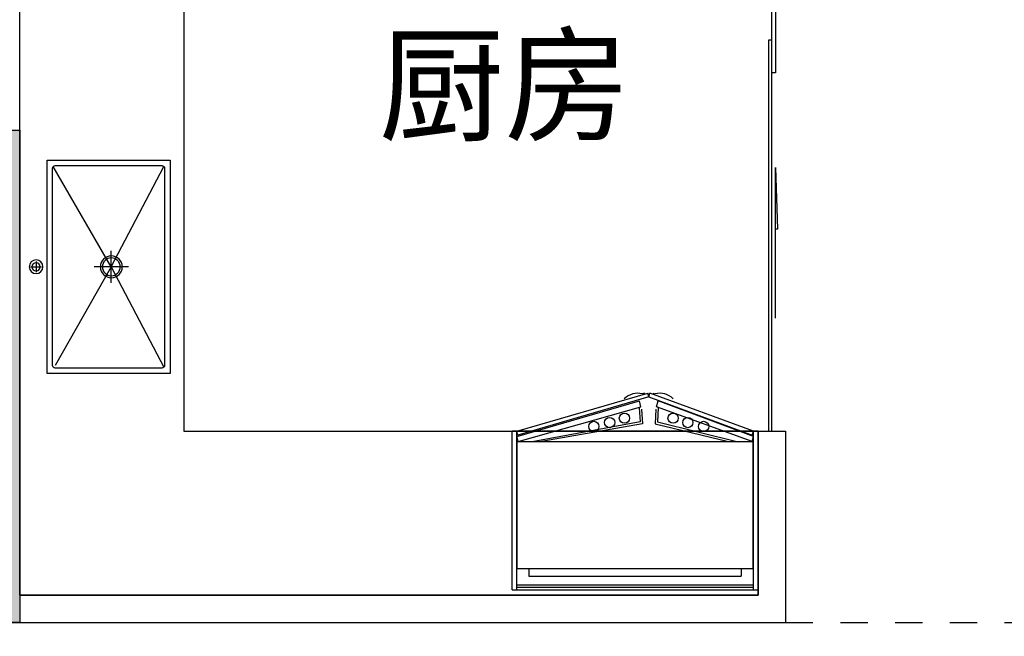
# Model space of a CAD drawing. Header units: millimetres. Extents: x 296296 to 297283, y 219875 to 220035.
# Tile 27 of 256: x 296588.71 to 296592.31, y 220015.44 to 220017.7. Entities that reach past the tile are written whole.
import ezdxf

# ---------------------------------------------------------------- set-up
doc = ezdxf.new("R2010")
doc.units = ezdxf.units.MM
doc.linetypes.add('185洋房-中间套-1F南入（报建版）-旧规$0$洋房户型$0$_DASH', pattern=[0.6, 0.4, -0.2])
doc.styles.get("Standard").update_dxf_attribs({"font": 'arial.ttf'})

# ---------------------------------------------------------------- blocks, each defined once
blk = doc.blocks.new('dzuerujfysiktuykluyikyuj')
h = blk.add_hatch()
h.set_pattern_fill('钢筋混凝土', color=253, scale=100)
h.set_pattern_definition([(45, (0, 0), (-176.776695, 176.776695), []), (50, (0, 0), (717.26018, -62.75213), [75, -825]), (355, (0, 0), (-138.75133, 752.19213), [60, -660]), (100.4514, (59.8, -5.2), (578.5094, 689.43954), [63.7402, -701.1421]), (46.1842, (0, 200), (1067.24105, -165.519), [112.5, -1237.5]), (96.6356, (88.9, 186.2), (934.6627, 974.1179), [95.6103, -1051.713]), (351.1842, (0, 200), (934.6619, 974.1186), [90, -990]), (21, (100, 150), (596.90705, -402.6189), [75, -825]), (326, (100, 150), (243.31533, 725.15005), [60, -660]), (71.4514, (149.74, 116.45), (840.22263, 322.5305), [63.7402, -701.1421]), (37.5, (0, 0), (12.159855, 332.893854), [0, -652, 0, -670, 0, -662.5]), (7.5, (0, 0), (263.06954, 394.41171), [0, -382, 0, -637, 0, -252.5]), (327.5, (-223, 0), (533.822436, -22.55487), [0, -250, 0, -780, 0, -1035]), (317.5, (-323, 0), (583.18617, 100.10498), [0, -325, 0, -518, 0, -735])])
h.paths.add_polyline_path([(1106524.9, 389058.4), (1106524.9, 387258.4), (1106274.9, 387258.4), (1106274.9, 389058.4)])
h.paths.add_polyline_path([(1120674.9, 389058.4), (1120674.9, 387258.4), (1120424.9, 387258.4), (1120424.9, 389058.4)])
h.paths.add_polyline_path([(1088474.9, 389058.4), (1088474.9, 387258.4), (1088224.9, 387258.4), (1088224.9, 389058.4)])
h.paths.add_polyline_path([(1138724.9, 389058.4), (1138724.9, 387258.4), (1138474.9, 387258.4), (1138474.9, 389058.4)])
h.paths.add_polyline_path([(1113574.9, 387858.4), (1113574.9, 384858.4), (1113374.9, 384858.4), (1113374.9, 387858.4)])
h.paths.add_polyline_path([(1143674.9, 392958.4), (1143674.9, 391158.4), (1143474.9, 391158.4), (1143474.9, 392758.4), (1143174.9, 392758.4), (1143174.9, 392958.4)])
h.paths.add_polyline_path([(1083474.9, 392758.4), (1083474.9, 391158.4), (1083274.9, 391158.4), (1083274.9, 392958.4), (1083774.9, 392958.4), (1083774.9, 392758.4)])
h.paths.add_polyline_path([(1127074.9, 392758.4), (1127074.9, 391258.4), (1126874.9, 391258.4), (1126874.9, 392958.4), (1127424.9, 392958.4), (1127424.9, 392758.4)])
h.paths.add_polyline_path([(1100074.9, 392958.4), (1100074.9, 391258.4), (1099874.9, 391258.4), (1099874.9, 392758.4), (1099524.9, 392758.4), (1099524.9, 392958.4)])
h.paths.add_polyline_path([(1132274.9, 392958.4), (1132274.9, 391258.4), (1132074.9, 391258.4), (1132074.9, 392758.4), (1131724.9, 392758.4), (1131724.9, 392958.4)])
h.paths.add_polyline_path([(1094874.9, 392758.4), (1094874.9, 391258.4), (1094674.9, 391258.4), (1094674.9, 392958.4), (1095224.9, 392958.4), (1095224.9, 392758.4)])
h.paths.add_polyline_path([(1113974.9, 380258.4), (1113974.9, 380058.4), (1113374.9, 380058.4), (1113374.9, 381858.4), (1113574.9, 381858.4), (1113574.9, 380258.4)])
h.paths.add_polyline_path([(1145774.9, 392358.4), (1145774.9, 390658.4), (1145574.9, 390658.4), (1145574.9, 392158.4), (1145124.9, 392158.4), (1145124.9, 392358.4)])
h.paths.add_polyline_path([(1081374.9, 392158.4), (1081374.9, 390658.4), (1081174.9, 390658.4), (1081174.9, 392358.4), (1081824.9, 392358.4), (1081824.9, 392158.4)])
h.paths.add_polyline_path([(1141974.9, 380058.4), (1141974.9, 379458.4), (1141174.9, 379458.4), (1141174.9, 379658.4), (1141774.9, 379658.4), (1141774.9, 380258.4), (1142724.9, 380258.4), (1142724.9, 380058.4)])
h.paths.add_polyline_path([(1109774.9, 380058.4), (1109774.9, 379458.4), (1108974.9, 379458.4), (1108974.9, 379658.4), (1109574.9, 379658.4), (1109574.9, 380258.4), (1110524.9, 380258.4), (1110524.9, 380058.4)])
h.paths.add_polyline_path([(1117974.9, 379658.4), (1117974.9, 379458.4), (1117174.9, 379458.4), (1117174.9, 380058.4), (1116424.9, 380058.4), (1116424.9, 380258.4), (1117374.9, 380258.4), (1117374.9, 379658.4)])
h.paths.add_polyline_path([(1085774.9, 379658.4), (1085774.9, 379458.4), (1084974.9, 379458.4), (1084974.9, 380058.4), (1084224.9, 380058.4), (1084224.9, 380258.4), (1085174.9, 380258.4), (1085174.9, 379658.4)])
h.paths.add_polyline_path([(1115674.9, 392758.4), (1115674.9, 391158.4), (1115474.9, 391158.4), (1115474.9, 392158.4), (1115174.9, 392158.4), (1115174.9, 392358.4), (1115474.9, 392358.4), (1115474.9, 392958.4), (1115974.9, 392958.4), (1115974.9, 392758.4)])
h.paths.add_polyline_path([(1111474.9, 392158.4), (1111474.9, 391158.4), (1111274.9, 391158.4), (1111274.9, 392758.4), (1110974.9, 392758.4), (1110974.9, 392958.4), (1111474.9, 392958.4), (1111474.9, 392358.4), (1111774.9, 392358.4), (1111774.9, 392158.4)])
h.paths.add_polyline_path([(1130799.9, 387258.4), (1130799.9, 386658.4), (1128349.9, 386658.4), (1128349.9, 387258.4), (1128549.9, 387258.4), (1128549.9, 386858.4), (1130599.9, 386858.4), (1130599.9, 387258.4)])
h.paths.add_polyline_path([(1098599.9, 387258.4), (1098599.9, 386658.4), (1096149.9, 386658.4), (1096149.9, 387258.4), (1096349.9, 387258.4), (1096349.9, 386858.4), (1098399.9, 386858.4), (1098399.9, 387258.4)])
h.paths.add_polyline_path([(1128549.9, 389158.4), (1128549.9, 388743.4), (1128349.9, 388743.4), (1128349.9, 389358.4), (1130799.9, 389358.4), (1130799.9, 388743.4), (1130599.9, 388743.4), (1130599.9, 389158.4)])
h.paths.add_polyline_path([(1098599.9, 389358.4), (1098599.9, 388743.4), (1098399.9, 388743.4), (1098399.9, 389158.4), (1096349.9, 389158.4), (1096349.9, 388743.4), (1096149.9, 388743.4), (1096149.9, 389358.4)])
h.paths.add_polyline_path([(1125274.8, 392958.4), (1125274.8, 390058.4), (1125074.8, 390058.4), (1125074.8, 392758.4), (1124674.9, 392758.4), (1124674.9, 392958.4)])
h.paths.add_polyline_path([(1101874.9, 392758.4), (1101874.9, 390058.4), (1101674.9, 390058.4), (1101674.9, 392958.4), (1102274.9, 392958.4), (1102274.9, 392758.4)])
h.paths.add_polyline_path([(1093074.9, 392958.4), (1093074.9, 390058.4), (1092874.9, 390058.4), (1092874.9, 392758.4), (1092474.9, 392758.4), (1092474.9, 392958.4)])
h.paths.add_polyline_path([(1134074.9, 392758.4), (1134074.9, 390058.4), (1133874.9, 390058.4), (1133874.9, 392958.4), (1134474.9, 392958.4), (1134474.9, 392758.4)])
h.paths.add_polyline_path([(1145774.9, 383408.4), (1145774.9, 380058.4), (1145174.9, 380058.4), (1145174.9, 380258.4), (1145574.9, 380258.4), (1145574.9, 383408.4)])
h.paths.add_polyline_path([(1081774.9, 380258.4), (1081774.9, 380058.4), (1081174.9, 380058.4), (1081174.9, 383408.4), (1081374.9, 383408.4), (1081374.9, 380258.4)])
h.paths.add_polyline_path([(1100774.9, 386658.4), (1100774.9, 388108.4), (1100574.9, 388108.4), (1100574.9, 386658.4)])
h.paths.add_polyline_path([(1100774.9, 388708.4), (1100774.9, 389358.4), (1099874.9, 389358.4), (1099874.9, 389158.4), (1100574.9, 389158.4), (1100574.9, 388708.4)])
h.paths.add_polyline_path([(1126374.9, 386658.4), (1126374.9, 388108.4), (1126174.9, 388108.4), (1126174.9, 386658.4)])
h.paths.add_polyline_path([(1126374.9, 388708.4), (1126374.9, 389158.4), (1127074.9, 389158.4), (1127074.9, 389358.4), (1126174.9, 389358.4), (1126174.9, 388708.4)])
h.paths.add_polyline_path([(1094174.9, 389158.4), (1094174.9, 386658.4), (1093974.9, 386658.4), (1093974.9, 389358.4), (1094874.9, 389358.4), (1094874.9, 389158.4)])
h.paths.add_polyline_path([(1132974.9, 389358.4), (1132974.9, 386658.4), (1132774.9, 386658.4), (1132774.9, 389158.4), (1132074.9, 389158.4), (1132074.9, 389358.4)])
h.paths.add_polyline_path([(1088474.9, 392958.4), (1088474.9, 392158.4), (1088074.9, 392158.4), (1088074.9, 392958.4)])
h.paths.add_polyline_path([(1106674.9, 392958.4), (1106674.9, 392158.4), (1106274.9, 392158.4), (1106274.9, 392958.4)])
h.paths.add_polyline_path([(1094174.9, 379658.4), (1094174.9, 379258.4), (1093474.9, 379258.4), (1093474.9, 379658.4)])
h.paths.add_polyline_path([(1101274.9, 379658.4), (1101274.9, 379258.4), (1100574.9, 379258.4), (1100574.9, 379658.4)])
h.paths.add_polyline_path([(1126374.9, 379658.4), (1126374.9, 379258.4), (1125674.9, 379258.4), (1125674.9, 379658.4)])
h.paths.add_polyline_path([(1133474.9, 379658.4), (1133474.9, 379258.4), (1132774.9, 379258.4), (1132774.9, 379658.4)])
h.paths.add_polyline_path([(1138874.9, 392958.4), (1138874.9, 392158.4), (1138474.9, 392158.4), (1138474.9, 392958.4)])
h.paths.add_polyline_path([(1120674.9, 392958.4), (1120674.9, 392158.4), (1120274.9, 392158.4), (1120274.9, 392958.4)])
at = {"color": 253}
blk.add_lwpolyline([(1120674.9, 389058.4), (1120674.9, 387258.4), (1120424.9, 387258.4), (1120424.9, 389058.4), (1120674.9, 389058.4)], close=True, dxfattribs=at)
blk = doc.blocks.new('eqrujhe5tjyrk6ryakyrkjyrautu')
at = {"color": 253}
blk.add_text('厨房', height=337.59, dxfattribs=at).set_placement((847887.1, 431053.7))
blk = doc.blocks.new('185洋房-中间套-1F南入（报建版）-旧规$0$185洋房-边套（报建版）$0$洋房户型$0$$0$900-660双开门冰箱A')
at = {"color": 253, "linetype": 'ByBlock'}
blk.add_wipeout([(-1647770.3, 357301.7), (-1647752.5, 357301.7), (-1647752.5, 357881.7), (-1648652.5, 357881.7), (-1648652.5, 357301.7), (-1648634.5, 357301.7), (-1648255.6, 357163.9), (-1648248.7, 357163.9)], dxfattribs=at)
at = {"color": 253}
for p, q in [((-1647752.5, 357881.7), (-1648652.5, 357881.7)), ((-1648652.5, 357881.7), (-1648652.5, 357301.7)), ((-1648634.7, 357881.7), (-1648634.7, 357301.7)), ((-1647770.3, 357881.7), (-1647770.3, 357301.7)), ((-1647752.5, 357881.7), (-1647752.5, 357301.7)), ((-1647752.5, 357881.7), (-1647752.5, 357301.7)), ((-1647752.5, 357881.7), (-1647752.5, 357301.7)), ((-1647770.3, 357872.8), (-1648634.7, 357872.8)), ((-1647770.3, 357863.9), (-1648634.7, 357863.9)), ((-1647814.3, 357831.5), (-1648589.9, 357831.5)), ((-1648589.9, 357804.6), (-1648589.9, 357831.5)), ((-1647814.3, 357804.6), (-1647814.3, 357831.5)), ((-1647769.9, 357804.6), (-1648634.3, 357804.6)), ((-1648634.3, 357804.6), (-1648634.3, 357341.2)), ((-1648634.3, 357797.9), (-1648634.3, 357365.6)), ((-1647769.9, 357341.2), (-1647769.9, 357804.6)), ((-1648634.3, 357341.2), (-1647769.9, 357341.2)), ((-1648284, 357268.2), (-1648578.6, 357341.2)), ((-1648220.3, 357268.2), (-1647825.6, 357341.2)), ((-1648630, 357339.6), (-1648634.7, 357321.8)), ((-1648634.7, 357321.8), (-1648286.4, 357191.5)), ((-1648630.5, 357316.9), (-1648634.5, 357301.7)), ((-1648252.1, 357176.7), (-1648630.5, 357316.9)), ((-1648630, 357339.6), (-1648280.6, 357212.9)), ((-1648275.5, 357275.1), (-1648543.8, 357340.3)), ((-1648252.1, 357176.7), (-1647773.8, 357316.9)), ((-1648228.7, 357275.1), (-1647860.5, 357340.3)), ((-1647774.2, 357339.6), (-1648223.6, 357212.9)), ((-1647769.5, 357321.8), (-1648217.8, 357191.5)), ((-1647774.2, 357339.6), (-1647769.5, 357321.8)), ((-1647773.8, 357316.9), (-1647769.7, 357301.7)), ((-1648652.5, 357301.7), (-1647752.5, 357301.7)), ((-1648634.6, 357301.7), (-1648255.6, 357163.9)), ((-1648278.3, 357221.5), (-1648275.5, 357275.1)), ((-1647769.6, 357301.7), (-1648248.7, 357163.9)), ((-1648225.9, 357221.5), (-1648228.7, 357275.1)), ((-1648286.6, 357217.4), (-1648284, 357268.2)), ((-1648217.6, 357217.4), (-1648220.3, 357268.2)), ((-1648280.6, 357212.9), (-1648286.4, 357191.5)), ((-1648223.6, 357212.9), (-1648217.8, 357191.5)), ((-1648267.3, 357163.9), (-1648275.3, 357166)), ((-1648252.1, 357176.7), (-1648255.6, 357163.9)), ((-1648252.1, 357176.7), (-1648248.7, 357163.9)), ((-1648237, 357163.9), (-1648228.9, 357166))]:
    blk.add_line(p, q, dxfattribs=at)
for centre in [(-1648452.8, 357285), (-1648395.1, 357271), (-1648341, 357254.8), (-1648163.2, 357254.8), (-1648109.1, 357271), (-1648051.4, 357285)]:
    blk.add_circle(centre, 18.7, dxfattribs=at)
for centre, start, end in [((-1648292.8, 357233.5), 225.4644, 284.5356), ((-1648211.5, 357233.5), 255.4644, 314.5356)]:
    blk.add_arc(centre, 69.7, start, end, dxfattribs=at)
blk = doc.blocks.new('185洋房-中间套-1F南入（报建版）-旧规$0$185洋房-边套（报建版）$0$洋房户型$0$A$C5687057F')
at = {"color": 253}
for p, q in [((435, 590), (435, 550)), ((415, 570), (455, 570)), ((435, 295), (67.9, 507.1)), ((435, 295), (795, 500)), ((435, 232.4), (435, 357.6)), ((435, 295), (67.9, 102.9)), ((494, 295), (376, 295)), ((435, 295), (802.1, 102.9))]:
    blk.add_line(p, q, dxfattribs=at)
blk.add_lwpolyline([(45, 80), (825, 80), (825, 530), (45, 530)], close=True, dxfattribs=at)
blk.add_lwpolyline([(75, 100), (795, 100, 0.414214), (805, 110), (805, 500, 0.414214), (795, 510), (75, 510, 0.414214), (65, 500), (65, 110, 0.414214)], format="xyb", close=True, dxfattribs=at)
for centre, radius in [((435, 570), 25), ((435, 570), 15), ((435, 295), 40), ((435, 295), 32.5)]:
    blk.add_circle(centre, radius, dxfattribs=at)
blk = doc.blocks.new('185洋房-中间套-1F南入（报建版）-旧规$0$185洋房-边套（报建版）$0$洋房户型$0$$DORLIB2D$00000131')
at = {"color": 253, "lineweight": -2}
for p, q in [((0.15, 0.125), (0.2319, 0.1973)), ((0.2319, 0.1973), (0.2319, 0.125)), ((-0.5, 0.125), (-0.5, 0)), ((0.0192, 0.125), (-0.5, 0.125)), ((0.0192, 0), (0.0192, 0.125)), ((0.35, 0.125), (0.15, 0.125)), ((-0.5, 0), (0.0192, 0)), ((-0.024, 0), (0.5, 0)), ((-0.024, -0.125), (-0.024, 0)), ((0.5, 0), (0.5, -0.125)), ((-0.35, -0.125), (-0.15, -0.125)), ((-0.2319, -0.1973), (-0.2319, -0.125)), ((-0.15, -0.125), (-0.2319, -0.1973)), ((0.5, -0.125), (-0.024, -0.125))]:
    blk.add_line(p, q, dxfattribs=at)
blk = doc.blocks.new('185洋房-中间套-1F南入（报建版）-旧规')
at = {"color": 253, "linetype": 'Continuous'}
for p, q in [((25000, 9800), (25000, 11750)), ((25000, 7800), (25000, 9800)), ((22200, 8400), (22200, 7700)), ((25000, 7800), (22300, 7800)), ((25200, 7700), (22200, 7700))]:
    blk.add_line(p, q, dxfattribs=at)
at = {"color": 253, "linetype": '185洋房-中间套-1F南入（报建版）-旧规$0$洋房户型$0$_DASH', "ltscale": 0.5}
blk.add_lwpolyline([(22200, 7700), (19500, 7700)], dxfattribs=at)
at = {"color": 253, "xscale": 2750, "yscale": -100, "zscale": 100, "rotation": 90}
blk.add_blockref('185洋房-中间套-1F南入（报建版）-旧规$0$185洋房-边套（报建版）$0$洋房户型$0$$DORLIB2D$00000131', (22250, 9775), dxfattribs=at)
at = {"color": 253, "extrusion": (0, 0, -1), "xscale": -1, "zscale": -1, "rotation": 90.00000150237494}
blk.add_blockref('185洋房-中间套-1F南入（报建版）-旧规$0$185洋房-边套（报建版）$0$洋房户型$0$A$C5687057F', (-24370, 9435), dxfattribs=at)
at = {"color": 253, "extrusion": (0, 0, -1), "zscale": -1, "rotation": 180.000001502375}
blk.add_blockref('185洋房-中间套-1F南入（报建版）-旧规$0$185洋房-边套（报建版）$0$洋房户型$0$$0$900-660双开门冰箱A', (-1670952.5, 365701.7), dxfattribs=at)
at = {"color": 253, "linetype": 'Continuous'}
for p, q in [((22300, 8400), (22200, 8400)), ((22300, 7800), (22300, 8400))]:
    blk.add_line(p, q, dxfattribs=at)
at = {"color": 253}
blk.add_lwpolyline([(22300, 8400), (22300, 7800), (25000, 7800), (25000, 11750), (24400, 11750), (24400, 8400)], close=True, dxfattribs=at)

msp = doc.modelspace()

# ---------------------------------------------------------------- block references
at = {"xscale": 0.001, "yscale": 0.001, "zscale": 0.001}
for name, p in [('dzuerujfysiktuykluyikyuj', (295468.0393, 219628.235)), ('eqrujhe5tjyrk6ryakyrkjyrautu', (295742.1393, 219586.235))]:
    msp.add_blockref(name, p, dxfattribs=at)

# ---------------------------------------------------------------- next in the draw order: block references
at = {"xscale": -0.001, "yscale": 0.001, "zscale": 0.001}
msp.add_blockref('185洋房-中间套-1F南入（报建版）-旧规', (296613.7141, 220007.7935), dxfattribs=at)

doc.saveas('drawing.dxf')
